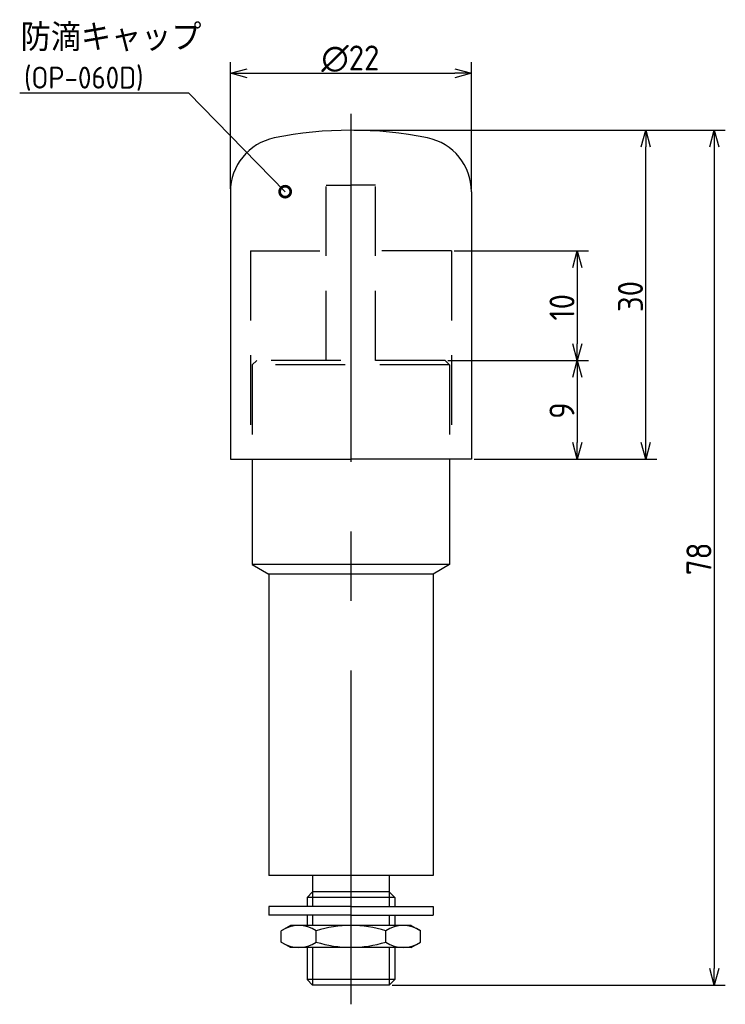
# Model space of a CAD drawing. Extents: x 174.1 to 238.5, y 111.4 to 201.2.
import ezdxf

# ---------------------------------------------------------------- set-up
doc = ezdxf.new("R2010")
doc.units = 0
doc.linetypes.add('CENTER', pattern=[50.8, 31.75, -6.35, 6.35, -6.35])
doc.linetypes.add('HIDDEN', pattern=[9.525, 6.35, -3.175])
doc.layers.get('0').update_dxf_attribs({"linetype": 'CONTINUOUS'})
for name, color, linetype in [('図形', 7, 'CONTINUOUS'), ('寸法_文字', 3, 'CONTINUOUS'), ('寸法_文字0', 3, 'CONTINUOUS')]:
    doc.layers.add(name, color=color, linetype=linetype)
doc.styles.add('DIMENSION', font='isocp.shx', dxfattribs={"bigfont": 'bigfont.shx'})

# ---------------------------------------------------------------- blocks, each defined once
blk = doc.blocks.new('_DOTSMALL')
at = {"color": 0, "linetype": 'BYBLOCK', "const_width": 0.5}
blk.add_lwpolyline([(-0.0625, 0, 1), (0.0625, 0, 1)], format="xyb", close=True, dxfattribs=at)
blk = doc.blocks.new('_OPEN30')
at = {"color": 0, "linetype": 'BYBLOCK'}
for p, q in [((-1, 0.268), (0, 0)), ((0, 0), (-1, -0.268)), ((0, 0), (-1, 0))]:
    blk.add_line(p, q, dxfattribs=at)
blk = doc.blocks.new('*U63')
at = {"layer": '寸法_文字', "color": 3, "style": 'DIMENSION'}
blk.add_text('∅22', height=2.2818, dxfattribs=at).set_placement((201.647, 196.613))
blk = doc.blocks.new('*U64')
at = {"layer": '寸法_文字', "color": 3, "style": 'DIMENSION'}
blk.add_text('10', height=2.2818, rotation=90, dxfattribs=at).set_placement((224.746, 173.789))
blk = doc.blocks.new('*U65')
at = {"layer": '寸法_文字', "color": 3, "style": 'DIMENSION'}
blk.add_text('9', height=2.282, rotation=90, dxfattribs=at).set_placement((224.746, 164.822))
blk = doc.blocks.new('*U66')
at = {"layer": '寸法_文字', "color": 3, "style": 'DIMENSION'}
blk.add_text('30', height=2.2818, rotation=90, dxfattribs=at).set_placement((230.996, 174.561))
blk = doc.blocks.new('*U67')
at = {"layer": '寸法_文字', "color": 3, "style": 'DIMENSION'}
blk.add_text('78', height=2.2818, rotation=90, dxfattribs=at).set_placement((237.246, 150.562))

msp = doc.modelspace()

# ---------------------------------------------------------------- linework, layer by layer
at = {"layer": '図形', "color": 3, "linetype": 'CENTER'}
msp.add_line((204.34, 192.659), (204.34, 111.409), dxfattribs=at)
at = {"layer": '図形', "linetype": 'HIDDEN'}
for p, q in [((202.09, 186.159), (204.34, 186.159)), ((202.09, 170.159), (202.09, 186.159)), ((206.59, 186.159), (204.34, 186.159)), ((206.59, 170.159), (206.59, 186.159)), ((195.165, 180.159), (195.165, 161.159)), ((195.165, 180.159), (202.09, 180.159)), ((213.515, 180.159), (206.59, 180.159)), ((213.515, 180.159), (213.515, 161.159)), ((195.34, 169.759), (195.74, 170.159)), ((212.94, 170.159), (195.74, 170.159)), ((213.34, 169.759), (212.94, 170.159)), ((213.34, 169.759), (195.34, 169.759)), ((195.34, 169.759), (195.34, 161.159)), ((213.34, 169.759), (213.34, 161.159))]:
    msp.add_line(p, q, dxfattribs=at)
at = {"layer": '図形'}
for p, q in [((193.34, 185.553), (193.34, 161.159)), ((215.34, 185.553), (215.34, 161.159)), ((193.34, 161.159), (204.34, 161.159)), ((195.34, 161.159), (195.34, 151.525)), ((215.34, 161.159), (204.34, 161.159)), ((213.34, 161.159), (213.34, 151.525)), ((213.34, 160.142), (213.34, 153.159)), ((195.34, 156.539), (195.34, 153.159)), ((213.34, 151.525), (195.34, 151.525)), ((195.34, 151.525), (196.84, 150.659)), ((213.34, 151.525), (211.84, 150.659)), ((211.84, 150.659), (196.84, 150.659)), ((196.84, 150.659), (196.84, 123.159)), ((211.84, 150.659), (211.84, 123.159)), ((211.84, 123.159), (196.84, 123.159)), ((200.84, 123.159), (200.84, 121.659)), ((207.84, 123.159), (207.84, 121.659)), ((200.34, 121.159), (200.84, 121.659)), ((207.84, 121.659), (200.84, 121.659)), ((208.34, 121.159), (207.84, 121.659)), ((200.34, 121.159), (200.34, 120.339)), ((208.34, 121.159), (200.34, 121.159)), ((208.34, 121.159), (208.34, 120.339)), ((196.84, 120.339), (196.84, 119.539)), ((204.34, 120.339), (196.84, 120.339)), ((204.34, 119.539), (196.84, 119.539)), ((200.34, 119.539), (200.34, 118.601)), ((204.34, 120.339), (211.84, 120.339)), ((204.34, 119.539), (211.84, 119.539)), ((208.34, 119.539), (208.34, 118.601)), ((211.84, 120.339), (211.84, 119.539)), ((198.84, 118.601), (197.989, 118.11)), ((209.84, 118.601), (198.84, 118.601)), ((209.84, 118.601), (210.691, 118.11)), ((197.989, 117.093), (197.989, 118.11)), ((201.164, 117.093), (201.164, 118.11)), ((207.515, 117.093), (207.515, 118.11)), ((210.691, 117.093), (210.691, 118.11)), ((198.84, 116.601), (197.989, 117.093)), ((209.84, 116.601), (210.691, 117.093)), ((209.84, 116.601), (198.84, 116.601)), ((200.34, 116.601), (200.34, 113.659)), ((208.34, 116.601), (208.34, 113.659)), ((208.34, 113.659), (200.34, 113.659)), ((200.34, 113.659), (200.84, 113.159)), ((208.34, 113.659), (207.84, 113.159)), ((207.84, 113.159), (200.84, 113.159))]:
    msp.add_line(p, q, dxfattribs=at)
at = {"layer": '図形', "color": 3}
for p, q in [((200.84, 121.659), (200.84, 120.339)), ((207.84, 121.659), (207.84, 120.339)), ((200.84, 119.539), (200.84, 118.601)), ((207.84, 119.539), (207.84, 118.601)), ((200.84, 116.601), (200.84, 113.159)), ((207.84, 116.601), (207.84, 113.159))]:
    msp.add_line(p, q, dxfattribs=at)
at = {"layer": '図形'}
for centre, radius, start, end in [((198.34, 185.553), 5, 101.53696, 180), ((204.34, 156.159), 35, 78.46304, 101.53696), ((210.34, 185.553), 5, 0, 78.46304), ((199.577, 115.79), 2.811, 55.61575, 124.38425), ((204.34, 108.093), 10.509, 72.41205, 107.58795), ((209.103, 115.79), 2.811, 55.61575, 124.38425), ((199.577, 119.413), 2.811, 235.61575, 304.38425), ((204.34, 127.11), 10.509, 252.41205, 287.58795), ((209.103, 119.413), 2.811, 235.61575, 304.38425)]:
    msp.add_arc(centre, radius, start, end, dxfattribs=at)
at = {"layer": '寸法_文字', "color": 3}
for p, q in [((193.34, 185.806), (193.34, 197.374)), ((215.34, 185.806), (215.34, 197.374)), ((194.861, 196.36), (213.818, 196.36)), ((204.593, 191.159), (232.264, 191.159)), ((204.593, 191.159), (238.514, 191.159)), ((231.25, 162.68), (231.25, 189.638)), ((237.5, 189.638), (237.5, 114.68)), ((213.768, 180.159), (226.014, 180.159)), ((225, 178.638), (225, 171.68)), ((213.193, 170.159), (226.014, 170.159)), ((213.193, 170.159), (226.014, 170.159)), ((225, 168.638), (225, 162.68)), ((215.593, 161.159), (226.014, 161.159)), ((215.593, 161.159), (232.264, 161.159)), ((208.093, 113.159), (238.514, 113.159))]:
    msp.add_line(p, q, dxfattribs=at)
at = {"layer": '寸法_文字', "linetype": 'BYBLOCK'}
for points in [[(174.109, 194.558), (189.517, 194.558)], [(198.34, 185.553), (189.517, 194.558)]]:
    msp.add_lwpolyline(points, dxfattribs=at)

# ---------------------------------------------------------------- block references
at = {"layer": '寸法_文字', "color": 3, "xscale": 1.521188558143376, "yscale": 1.521188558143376, "zscale": 1.521188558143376}
for p, rotation in [((193.34, 196.36), 180), ((231.25, 191.159), 90), ((237.5, 191.159), 90), ((225, 180.159), 90), ((225, 170.159), 270), ((225, 170.159), 90), ((225, 161.159), 270), ((231.25, 161.159), 270), ((237.5, 113.159), 270)]:
    msp.add_blockref('_OPEN30', p, dxfattribs=dict(at, rotation=rotation))
msp.add_blockref('_OPEN30', (215.34, 196.36), dxfattribs=at)
at = {"layer": '寸法_文字', "xscale": 2, "yscale": 2, "zscale": 2, "rotation": 313.2209512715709}
msp.add_blockref('_DOTSMALL', (198.34, 185.553), dxfattribs=at)
at = {"layer": '寸法_文字0'}
for name in ['*U63', '*U64', '*U66', '*U65', '*U67']:
    msp.add_blockref(name, (0, 0), dxfattribs=at)

# ---------------------------------------------------------------- texts
at = {"layer": '寸法_文字', "style": 'DIMENSION'}
for s, height, p in [('防滴キャップ', 2.5, (174.198, 198.376)), ('(OP-060D)', 2, (174.506, 194.958))]:
    msp.add_text(s, height=height, dxfattribs=at).set_placement(p)

doc.saveas('drawing.dxf')
